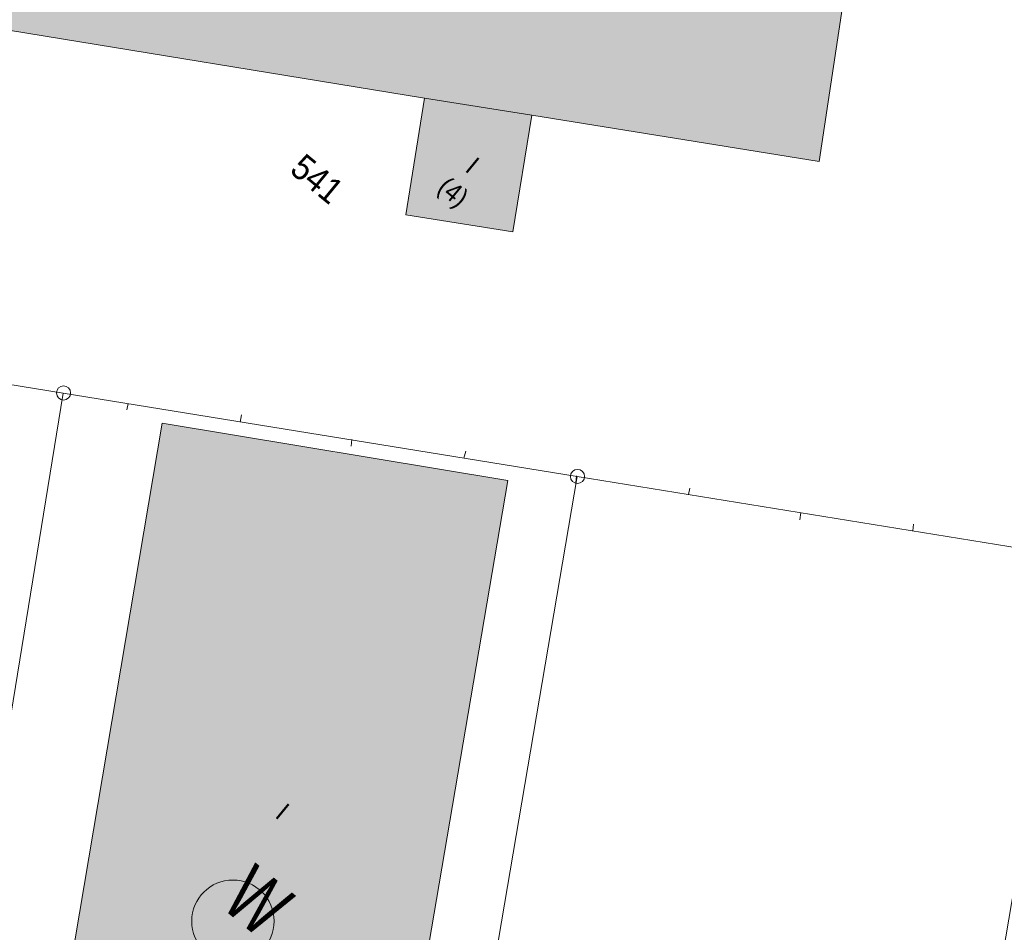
# Model space of a CAD drawing. Header units: metres. Extents: x -740 to 758, y -633 to 854.
# Tile 86 of 256: x -624 to -580, y 39 to 79. Entities that reach past the tile are written whole.
import ezdxf

# ---------------------------------------------------------------- set-up
doc = ezdxf.new("R2010")
doc.units = ezdxf.units.M
doc.header["$MEASUREMENT"] = 0
for name, color, linetype in [('Grundkarte.LOVION', 7, 'Continuous'), ('Grundkarte_Text.LOVION', 7, 'Continuous'), ('Wasser.LOVION', 7, 'Continuous')]:
    doc.layers.add(name, color=color, linetype=linetype)
doc.styles.add('ERSTELLTER_STIL_1', font='arial.ttf')

msp = doc.modelspace()

# ---------------------------------------------------------------- hatches: boundary and pattern name
at = {"layer": 'Grundkarte.LOVION', "linetype": 'Continuous', "lineweight": 18}
for points in [[(-645.382, 100.217), (-646.851, 91.354), (-648.317, 82.167), (-629.638, 79.146), (-624.982, 78.389), (-605.941, 75.286), (-601.227, 74.535), (-588.584, 72.49), (-585.821, 90.79), (-598.102, 92.751), (-603.418, 93.621), (-645.373, 100.425)], [(-602.055, 69.4), (-601.227, 74.535), (-605.941, 75.286), (-606.769, 70.151)], [(-622.54, 31.043), (-607.39, 28.446), (-602.284, 58.442), (-617.487, 60.975)]]:
    msp.add_hatch(color=254, dxfattribs=at).paths.add_polyline_path(points)

# ---------------------------------------------------------------- linework, layer by layer
at = {"layer": 'Grundkarte.LOVION', "color": 8, "linetype": 'Continuous', "lineweight": 18}
for points in [[(-551.146, 50.821), (-577.514, 55.1), (-599.228, 58.622), (-621.842, 62.293), (-692.933, 73.874), (-721.202, 91.238), (-700.601, 126), (-674.519, 111.348), (-551.747, 91.431), (-551.314, 88.814), (-548.864, 74.039), (-546.5, 59.226), (-546.127, 56.928)], [(-740.328, 58.925), (-721.202, 91.238), (-692.933, 73.874), (-621.842, 62.293), (-628.269, 22.828), (-636.172, 24.154), (-675.663, 30.549), (-713.299, 36.711)], [(-551.146, 50.821), (-577.514, 55.1), (-599.228, 58.622), (-621.842, 62.293)], [(-619.052, 61.561), (-618.989, 61.833)], [(-614.006, 61.345), (-614.062, 61.014)], [(-609.171, 59.956), (-609.141, 60.254)], [(-604.125, 59.74), (-604.214, 59.435)], [(-608.195, 5.845), (-599.228, 58.622), (-577.514, 55.1), (-585.299, 9.266), (-577.514, 55.1), (-551.146, 50.821)], [(-599.29, 58.35), (-599.26, 58.649)], [(-594.271, 58.102), (-594.333, 57.83)], [(-589.435, 56.713), (-589.379, 57.044)], [(-584.422, 56.523), (-584.452, 56.225)]]:
    msp.add_lwpolyline(points, dxfattribs=at)
for points in [[(-645.382, 100.217), (-645.373, 100.425), (-603.418, 93.621), (-598.102, 92.751), (-585.821, 90.79), (-588.584, 72.49), (-601.227, 74.535), (-605.941, 75.286), (-624.982, 78.389), (-629.638, 79.146), (-648.317, 82.167), (-646.851, 91.354)], [(-602.055, 69.4), (-606.769, 70.151), (-605.941, 75.286), (-601.227, 74.535)], [(-608.195, 5.845), (-608.449, 6.323), (-615.685, 20.778), (-628.269, 22.828), (-621.842, 62.293), (-599.228, 58.622)], [(-622.54, 31.043), (-617.487, 60.975), (-602.284, 58.442), (-607.39, 28.446)]]:
    msp.add_lwpolyline(points, close=True, dxfattribs=at)
at = {"layer": 'Grundkarte.LOVION', "color": 253, "linetype": 'Continuous', "lineweight": 18}
for points in [[(-714.424, 37.636), (-692.933, 73.874), (-621.842, 62.293), (-628.269, 22.828), (-636.172, 24.154), (-675.663, 30.549), (-713.299, 36.711), (-675.663, 30.549), (-636.172, 24.154), (-639.945, 1.677), (-640.903, -3.943), (-646.16, -13.354), (-648.155, -16.829), (-646.16, -13.354), (-640.903, -3.943), (-634.109, -5.112), (-643.077, -21.003), (-634.109, -5.112), (-627.321, -6.221), (-631.346, -30.644), (-627.321, -6.221), (-601.57, -10.531)], [(-628.269, 22.828), (-621.842, 62.293), (-692.933, 73.874)], [(-608.195, 5.845), (-599.228, 58.622), (-577.514, 55.1), (-585.299, 9.266), (-577.514, 55.1), (-551.146, 50.821), (-577.514, 55.1), (-599.228, 58.622), (-608.195, 5.845)]]:
    msp.add_lwpolyline(points, dxfattribs=at)
at = {"layer": 'Grundkarte.LOVION', "color": 9, "linetype": 'Continuous', "lineweight": 18}
for centre, radius in [((-621.832, 62.301), 0.311), ((-599.212, 58.626), 0.312)]:
    msp.add_circle(centre, radius, dxfattribs=at)
at = {"layer": 'Wasser.LOVION', "color": 94, "linetype": 'Continuous', "lineweight": 18}
msp.add_circle((-614.376, 39.043), 1.813, dxfattribs=at)

# ---------------------------------------------------------------- texts
at = {"layer": 'Grundkarte_Text.LOVION', "color": 7, "linetype": 'Continuous', "lineweight": 13, "attachment_point": 7, "style": 'ERSTELLTER_STIL_1'}
for s, insert, char_height, rotation in [('{\\A1;\\W0.89449x;541}', (-611.94, 72.026), 1.12432, 320.5841), ('{\\A1;\\W0.89445x;I}', (-604.206, 72.097), 0.83074, 320.5848), ('{\\A1;\\W0.89448x;(4)}', (-605.588, 71.044), 0.83074, 320.5841), ('{\\A1;\\W0.89450x;I}', (-612.567, 43.645), 0.83073, 320.5841)]:
    msp.add_mtext(s, dxfattribs=dict(at, insert=insert, char_height=char_height, rotation=rotation))
at = {"layer": 'Wasser.LOVION', "color": 94, "linetype": 'Continuous', "lineweight": 18, "insert": (-614.984, 39.717), "char_height": 2.48983, "attachment_point": 7, "rotation": 320.5841, "style": 'ERSTELLTER_STIL_1'}
msp.add_mtext('{\\A1;\\W0.71562x;W}', dxfattribs=at)

doc.saveas('drawing.dxf')
